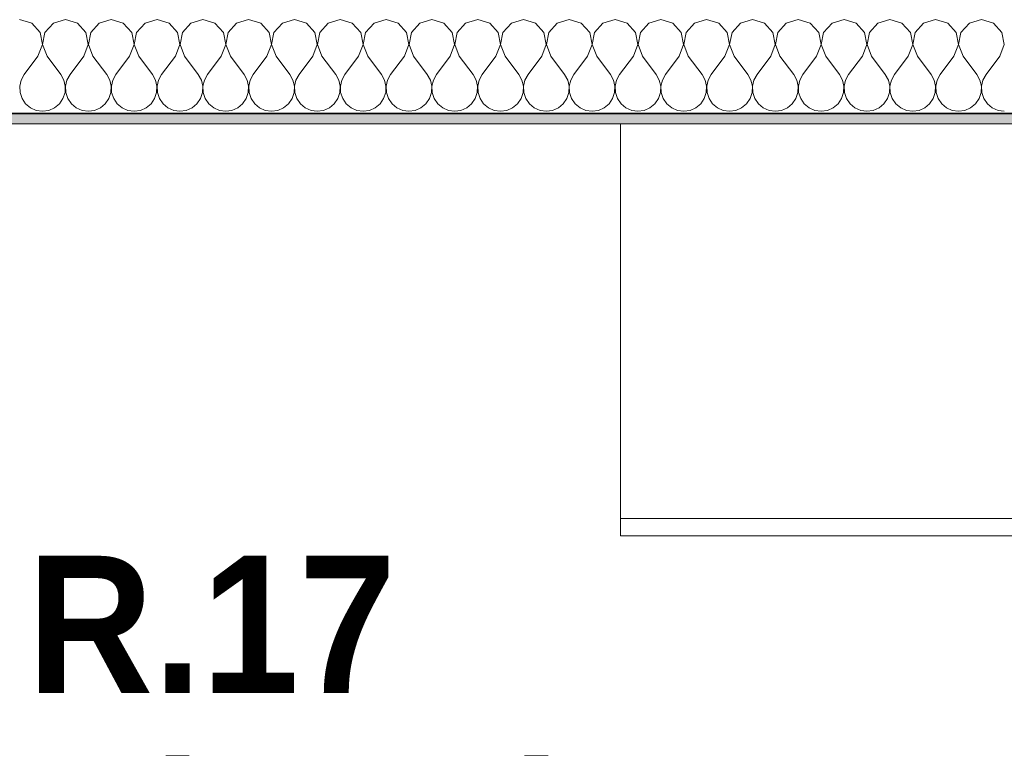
# Model space of a CAD drawing. Header units: centimetres. Extents: x -7.1 to 26.5, y -14.7 to 18.1.
# Tile 126 of 186: x 19.7 to 21.1, y 5.7 to 6.8. Entities that reach past the tile are written whole.
import ezdxf

# ---------------------------------------------------------------- set-up
doc = ezdxf.new("R2010")
doc.units = ezdxf.units.CM
doc.header["$LTSCALE"] = 10
doc.linetypes.add('AUSGEZOGEN', pattern=[0])
for name, color, linetype in [('XR$1$015 Murs intérieurs', 7, 'Continuous'), ('XR$1$015 Murs intérieurs – Lignes de séparation des couches', 7, 'Continuous'), ('XR$1$065 Mobilier installé', 7, 'Continuous'), ('XR$1$080 Définition des locaux – Contour', 7, 'Continuous'), ('XR$2$080 Définition des locaux – Texte', 7, 'Continuous'), ('XR$3$015 Murs intérieurs – Hachures des composants', 7, 'Continuous')]:
    doc.layers.add(name, color=color, linetype=linetype)
doc.styles.add('ARIAL', font='arial.ttf')

# ---------------------------------------------------------------- blocks, each defined once
blk = doc.blocks.new('COMPLEXOBJECT_225')
at = {"layer": 'XR$3$015 Murs intérieurs – Hachures des composants', "color": 8, "linetype": 'AUSGEZOGEN', "lineweight": 13, "transparency": 33554687}
for p, q in [((19.7175, 6.7602), (19.7, 6.7652)), ((19.7667, 6.7652), (19.7491, 6.7602)), ((19.7842, 6.7602), (19.7667, 6.7652)), ((19.8333, 6.7652), (19.8158, 6.7602)), ((19.8509, 6.7602), (19.8333, 6.7652)), ((19.9, 6.7652), (19.8825, 6.7602)), ((19.9175, 6.7602), (19.9, 6.7652)), ((19.9667, 6.7652), (19.9491, 6.7602)), ((19.9842, 6.7602), (19.9667, 6.7652)), ((20.0333, 6.7652), (20.0158, 6.7602)), ((20.0509, 6.7602), (20.0333, 6.7652)), ((20.1, 6.7652), (20.0825, 6.7602)), ((20.1175, 6.7602), (20.1, 6.7652)), ((20.1667, 6.7652), (20.1491, 6.7602)), ((20.1842, 6.7602), (20.1667, 6.7652)), ((20.2333, 6.7652), (20.2158, 6.7602)), ((20.2509, 6.7602), (20.2333, 6.7652)), ((20.3, 6.7652), (20.2825, 6.7602)), ((20.3175, 6.7602), (20.3, 6.7652)), ((20.3667, 6.7652), (20.3491, 6.7602)), ((20.3842, 6.7602), (20.3667, 6.7652)), ((20.4333, 6.7652), (20.4158, 6.7602)), ((20.4509, 6.7602), (20.4333, 6.7652)), ((20.5, 6.7652), (20.4825, 6.7602)), ((20.5175, 6.7602), (20.5, 6.7652)), ((20.5667, 6.7652), (20.5491, 6.7602)), ((20.5842, 6.7602), (20.5667, 6.7652)), ((20.6333, 6.7652), (20.6158, 6.7602)), ((20.6509, 6.7602), (20.6333, 6.7652)), ((20.7, 6.7652), (20.6825, 6.7602)), ((20.7175, 6.7602), (20.7, 6.7652)), ((20.7667, 6.7652), (20.7491, 6.7602)), ((20.7842, 6.7602), (20.7667, 6.7652)), ((20.8333, 6.7652), (20.8158, 6.7602)), ((20.8509, 6.7602), (20.8333, 6.7652)), ((20.9, 6.7652), (20.8825, 6.7602)), ((20.9175, 6.7602), (20.9, 6.7652)), ((20.9667, 6.7652), (20.9491, 6.7602)), ((20.9842, 6.7602), (20.9667, 6.7652)), ((21.0333, 6.7652), (21.0158, 6.7602)), ((21.0509, 6.7602), (21.0333, 6.7652)), ((21.1, 6.7652), (21.0825, 6.7602)), ((21.1175, 6.7602), (21.1, 6.7652)), ((19.7298, 6.7467), (19.7175, 6.7602)), ((19.7491, 6.7602), (19.7369, 6.7467)), ((19.7965, 6.7467), (19.7842, 6.7602)), ((19.8158, 6.7602), (19.8035, 6.7467)), ((19.8631, 6.7467), (19.8509, 6.7602)), ((19.8825, 6.7602), (19.8702, 6.7467)), ((19.9298, 6.7467), (19.9175, 6.7602)), ((19.9491, 6.7602), (19.9369, 6.7467)), ((19.9965, 6.7467), (19.9842, 6.7602)), ((20.0158, 6.7602), (20.0035, 6.7467)), ((20.0631, 6.7467), (20.0509, 6.7602)), ((20.0825, 6.7602), (20.0702, 6.7467)), ((20.1298, 6.7467), (20.1175, 6.7602)), ((20.1491, 6.7602), (20.1369, 6.7467)), ((20.1965, 6.7467), (20.1842, 6.7602)), ((20.2158, 6.7602), (20.2035, 6.7467)), ((20.2631, 6.7467), (20.2509, 6.7602)), ((20.2825, 6.7602), (20.2702, 6.7467)), ((20.3298, 6.7467), (20.3175, 6.7602)), ((20.3491, 6.7602), (20.3369, 6.7467)), ((20.3965, 6.7467), (20.3842, 6.7602)), ((20.4158, 6.7602), (20.4035, 6.7467)), ((20.4631, 6.7467), (20.4509, 6.7602)), ((20.4825, 6.7602), (20.4702, 6.7467)), ((20.5298, 6.7467), (20.5175, 6.7602)), ((20.5491, 6.7602), (20.5369, 6.7467)), ((20.5965, 6.7467), (20.5842, 6.7602)), ((20.6158, 6.7602), (20.6035, 6.7467)), ((20.6631, 6.7467), (20.6509, 6.7602)), ((20.6825, 6.7602), (20.6702, 6.7467)), ((20.7298, 6.7467), (20.7175, 6.7602)), ((20.7491, 6.7602), (20.7369, 6.7467)), ((20.7965, 6.7467), (20.7842, 6.7602)), ((20.8158, 6.7602), (20.8035, 6.7467)), ((20.8631, 6.7467), (20.8509, 6.7602)), ((20.8825, 6.7602), (20.8702, 6.7467)), ((20.9298, 6.7467), (20.9175, 6.7602)), ((20.9491, 6.7602), (20.9369, 6.7467)), ((20.9965, 6.7467), (20.9842, 6.7602)), ((21.0158, 6.7602), (21.0035, 6.7467)), ((21.0631, 6.7467), (21.0509, 6.7602)), ((21.0825, 6.7602), (21.0702, 6.7467)), ((21.1298, 6.7467), (21.1175, 6.7602)), ((19.7332, 6.7288), (19.7298, 6.7467)), ((19.7369, 6.7467), (19.7335, 6.7288)), ((19.7999, 6.7288), (19.7965, 6.7467)), ((19.8035, 6.7467), (19.8001, 6.7288)), ((19.8665, 6.7288), (19.8631, 6.7467)), ((19.8702, 6.7467), (19.8668, 6.7288)), ((19.9332, 6.7288), (19.9298, 6.7467)), ((19.9369, 6.7467), (19.9335, 6.7288)), ((19.9999, 6.7288), (19.9965, 6.7467)), ((20.0035, 6.7467), (20.0001, 6.7288)), ((20.0665, 6.7288), (20.0631, 6.7467)), ((20.0702, 6.7467), (20.0668, 6.7288)), ((20.1332, 6.7288), (20.1298, 6.7467)), ((20.1369, 6.7467), (20.1335, 6.7288)), ((20.1999, 6.7288), (20.1965, 6.7467)), ((20.2035, 6.7467), (20.2001, 6.7288)), ((20.2665, 6.7288), (20.2631, 6.7467)), ((20.2702, 6.7467), (20.2668, 6.7288)), ((20.3332, 6.7288), (20.3298, 6.7467)), ((20.3369, 6.7467), (20.3335, 6.7288)), ((20.3999, 6.7288), (20.3965, 6.7467)), ((20.4035, 6.7467), (20.4001, 6.7288)), ((20.4665, 6.7288), (20.4631, 6.7467)), ((20.4702, 6.7467), (20.4668, 6.7288)), ((20.5332, 6.7288), (20.5298, 6.7467)), ((20.5369, 6.7467), (20.5335, 6.7288)), ((20.5999, 6.7288), (20.5965, 6.7467)), ((20.6035, 6.7467), (20.6001, 6.7288)), ((20.6665, 6.7288), (20.6631, 6.7467)), ((20.6702, 6.7467), (20.6668, 6.7288)), ((20.7332, 6.7288), (20.7298, 6.7467)), ((20.7369, 6.7467), (20.7335, 6.7288)), ((20.7999, 6.7288), (20.7965, 6.7467)), ((20.8035, 6.7467), (20.8001, 6.7288)), ((20.8665, 6.7288), (20.8631, 6.7467)), ((20.8702, 6.7467), (20.8668, 6.7288)), ((20.9332, 6.7288), (20.9298, 6.7467)), ((20.9369, 6.7467), (20.9335, 6.7288)), ((20.9999, 6.7288), (20.9965, 6.7467)), ((21.0035, 6.7467), (21.0001, 6.7288)), ((21.0665, 6.7288), (21.0631, 6.7467)), ((21.0702, 6.7467), (21.0668, 6.7288)), ((21.1332, 6.7288), (21.1298, 6.7467)), ((19.7267, 6.7118), (19.7332, 6.7288)), ((19.7335, 6.7288), (19.74, 6.7118)), ((19.7933, 6.7118), (19.7999, 6.7288)), ((19.8001, 6.7288), (19.8067, 6.7118)), ((19.86, 6.7118), (19.8665, 6.7288)), ((19.8668, 6.7288), (19.8733, 6.7118)), ((19.9267, 6.7118), (19.9332, 6.7288)), ((19.9335, 6.7288), (19.94, 6.7118)), ((19.9933, 6.7118), (19.9999, 6.7288)), ((20.0001, 6.7288), (20.0067, 6.7118)), ((20.06, 6.7118), (20.0665, 6.7288)), ((20.0668, 6.7288), (20.0733, 6.7118)), ((20.1267, 6.7118), (20.1332, 6.7288)), ((20.1335, 6.7288), (20.14, 6.7118)), ((20.1933, 6.7118), (20.1999, 6.7288)), ((20.2001, 6.7288), (20.2067, 6.7118)), ((20.26, 6.7118), (20.2665, 6.7288)), ((20.2668, 6.7288), (20.2733, 6.7118)), ((20.3267, 6.7118), (20.3332, 6.7288)), ((20.3335, 6.7288), (20.34, 6.7118)), ((20.3933, 6.7118), (20.3999, 6.7288)), ((20.4001, 6.7288), (20.4067, 6.7118)), ((20.46, 6.7118), (20.4665, 6.7288)), ((20.4668, 6.7288), (20.4733, 6.7118)), ((20.5267, 6.7118), (20.5332, 6.7288)), ((20.5335, 6.7288), (20.54, 6.7118)), ((20.5933, 6.7118), (20.5999, 6.7288)), ((20.6001, 6.7288), (20.6067, 6.7118)), ((20.66, 6.7118), (20.6665, 6.7288)), ((20.6668, 6.7288), (20.6733, 6.7118)), ((20.7267, 6.7118), (20.7332, 6.7288)), ((20.7335, 6.7288), (20.74, 6.7118)), ((20.7933, 6.7118), (20.7999, 6.7288)), ((20.8001, 6.7288), (20.8067, 6.7118)), ((20.86, 6.7118), (20.8665, 6.7288)), ((20.8668, 6.7288), (20.8733, 6.7118)), ((20.9267, 6.7118), (20.9332, 6.7288)), ((20.9335, 6.7288), (20.94, 6.7118)), ((20.9933, 6.7118), (20.9999, 6.7288)), ((21.0001, 6.7288), (21.0067, 6.7118)), ((21.06, 6.7118), (21.0665, 6.7288)), ((21.0668, 6.7288), (21.0733, 6.7118)), ((21.1267, 6.7118), (21.1332, 6.7288)), ((19.7267, 6.7118), (19.7067, 6.6852)), ((19.74, 6.7118), (19.76, 6.6852)), ((19.7933, 6.7118), (19.7733, 6.6852)), ((19.8067, 6.7118), (19.8267, 6.6852)), ((19.86, 6.7118), (19.84, 6.6852)), ((19.8733, 6.7118), (19.8933, 6.6852)), ((19.9267, 6.7118), (19.9067, 6.6852)), ((19.94, 6.7118), (19.96, 6.6852)), ((19.9933, 6.7118), (19.9733, 6.6852)), ((20.0067, 6.7118), (20.0267, 6.6852)), ((20.06, 6.7118), (20.04, 6.6852)), ((20.0733, 6.7118), (20.0933, 6.6852)), ((20.1267, 6.7118), (20.1067, 6.6852)), ((20.14, 6.7118), (20.16, 6.6852)), ((20.1933, 6.7118), (20.1733, 6.6852)), ((20.2067, 6.7118), (20.2267, 6.6852)), ((20.26, 6.7118), (20.24, 6.6852)), ((20.2733, 6.7118), (20.2933, 6.6852)), ((20.3267, 6.7118), (20.3067, 6.6852)), ((20.34, 6.7118), (20.36, 6.6852)), ((20.3933, 6.7118), (20.3733, 6.6852)), ((20.4067, 6.7118), (20.4267, 6.6852)), ((20.46, 6.7118), (20.44, 6.6852)), ((20.4733, 6.7118), (20.4933, 6.6852)), ((20.5267, 6.7118), (20.5067, 6.6852)), ((20.54, 6.7118), (20.56, 6.6852)), ((20.5933, 6.7118), (20.5733, 6.6852)), ((20.6067, 6.7118), (20.6267, 6.6852)), ((20.66, 6.7118), (20.64, 6.6852)), ((20.6733, 6.7118), (20.6933, 6.6852)), ((20.7267, 6.7118), (20.7067, 6.6852)), ((20.74, 6.7118), (20.76, 6.6852)), ((20.7933, 6.7118), (20.7733, 6.6852)), ((20.8067, 6.7118), (20.8267, 6.6852)), ((20.86, 6.7118), (20.84, 6.6852)), ((20.8733, 6.7118), (20.8933, 6.6852)), ((20.9267, 6.7118), (20.9067, 6.6852)), ((20.94, 6.7118), (20.96, 6.6852)), ((20.9933, 6.7118), (20.9733, 6.6852)), ((21.0067, 6.7118), (21.0267, 6.6852)), ((21.06, 6.7118), (21.04, 6.6852)), ((21.0733, 6.7118), (21.0933, 6.6852)), ((21.1267, 6.7118), (21.1067, 6.6852)), ((19.7067, 6.6852), (19.7022, 6.6771)), ((19.7645, 6.6771), (19.76, 6.6852)), ((19.7733, 6.6852), (19.7689, 6.6771)), ((19.8311, 6.6771), (19.8267, 6.6852)), ((19.84, 6.6852), (19.8355, 6.6771)), ((19.8978, 6.6771), (19.8933, 6.6852)), ((19.9067, 6.6852), (19.9022, 6.6771)), ((19.9645, 6.6771), (19.96, 6.6852)), ((19.9733, 6.6852), (19.9689, 6.6771)), ((20.0311, 6.6771), (20.0267, 6.6852)), ((20.04, 6.6852), (20.0355, 6.6771)), ((20.0978, 6.6771), (20.0933, 6.6852)), ((20.1067, 6.6852), (20.1022, 6.6771)), ((20.1645, 6.6771), (20.16, 6.6852)), ((20.1733, 6.6852), (20.1689, 6.6771)), ((20.2311, 6.6771), (20.2267, 6.6852)), ((20.24, 6.6852), (20.2355, 6.6771)), ((20.2978, 6.6771), (20.2933, 6.6852)), ((20.3067, 6.6852), (20.3022, 6.6771)), ((20.3645, 6.6771), (20.36, 6.6852)), ((20.3733, 6.6852), (20.3689, 6.6771)), ((20.4311, 6.6771), (20.4267, 6.6852)), ((20.44, 6.6852), (20.4355, 6.6771)), ((20.4978, 6.6771), (20.4933, 6.6852)), ((20.5067, 6.6852), (20.5022, 6.6771)), ((20.5645, 6.6771), (20.56, 6.6852)), ((20.5733, 6.6852), (20.5689, 6.6771)), ((20.6311, 6.6771), (20.6267, 6.6852)), ((20.64, 6.6852), (20.6355, 6.6771)), ((20.6978, 6.6771), (20.6933, 6.6852)), ((20.7067, 6.6852), (20.7022, 6.6771)), ((20.7645, 6.6771), (20.76, 6.6852)), ((20.7733, 6.6852), (20.7689, 6.6771)), ((20.8311, 6.6771), (20.8267, 6.6852)), ((20.84, 6.6852), (20.8355, 6.6771)), ((20.8978, 6.6771), (20.8933, 6.6852)), ((20.9067, 6.6852), (20.9022, 6.6771)), ((20.9645, 6.6771), (20.96, 6.6852)), ((20.9733, 6.6852), (20.9689, 6.6771)), ((21.0311, 6.6771), (21.0267, 6.6852)), ((21.04, 6.6852), (21.0355, 6.6771)), ((21.0978, 6.6771), (21.0933, 6.6852)), ((21.1067, 6.6852), (21.1022, 6.6771)), ((19.7022, 6.6771), (19.7001, 6.6682)), ((19.7001, 6.6682), (19.7006, 6.659)), ((19.7665, 6.6682), (19.7645, 6.6771)), ((19.7661, 6.659), (19.7665, 6.6682)), ((19.7689, 6.6771), (19.7668, 6.6682)), ((19.7668, 6.6682), (19.7672, 6.659)), ((19.8332, 6.6682), (19.8311, 6.6771)), ((19.8328, 6.659), (19.8332, 6.6682)), ((19.8355, 6.6771), (19.8335, 6.6682)), ((19.8335, 6.6682), (19.8339, 6.659)), ((19.8999, 6.6682), (19.8978, 6.6771)), ((19.8994, 6.659), (19.8999, 6.6682)), ((19.9022, 6.6771), (19.9001, 6.6682)), ((19.9001, 6.6682), (19.9006, 6.659)), ((19.9665, 6.6682), (19.9645, 6.6771)), ((19.9661, 6.659), (19.9665, 6.6682)), ((19.9689, 6.6771), (19.9668, 6.6682)), ((19.9668, 6.6682), (19.9672, 6.659)), ((20.0332, 6.6682), (20.0311, 6.6771)), ((20.0328, 6.659), (20.0332, 6.6682)), ((20.0355, 6.6771), (20.0335, 6.6682)), ((20.0335, 6.6682), (20.0339, 6.659)), ((20.0999, 6.6682), (20.0978, 6.6771)), ((20.0994, 6.659), (20.0999, 6.6682)), ((20.1022, 6.6771), (20.1001, 6.6682)), ((20.1001, 6.6682), (20.1006, 6.659)), ((20.1665, 6.6682), (20.1645, 6.6771)), ((20.1661, 6.659), (20.1665, 6.6682)), ((20.1689, 6.6771), (20.1668, 6.6682)), ((20.1668, 6.6682), (20.1672, 6.659)), ((20.2332, 6.6682), (20.2311, 6.6771)), ((20.2328, 6.659), (20.2332, 6.6682)), ((20.2355, 6.6771), (20.2335, 6.6682)), ((20.2335, 6.6682), (20.2339, 6.659)), ((20.2999, 6.6682), (20.2978, 6.6771)), ((20.2994, 6.659), (20.2999, 6.6682)), ((20.3022, 6.6771), (20.3001, 6.6682)), ((20.3001, 6.6682), (20.3006, 6.659)), ((20.3665, 6.6682), (20.3645, 6.6771)), ((20.3661, 6.659), (20.3665, 6.6682)), ((20.3689, 6.6771), (20.3668, 6.6682)), ((20.3668, 6.6682), (20.3672, 6.659)), ((20.4332, 6.6682), (20.4311, 6.6771)), ((20.4328, 6.659), (20.4332, 6.6682)), ((20.4355, 6.6771), (20.4335, 6.6682)), ((20.4335, 6.6682), (20.4339, 6.659)), ((20.4999, 6.6682), (20.4978, 6.6771)), ((20.4994, 6.659), (20.4999, 6.6682)), ((20.5022, 6.6771), (20.5001, 6.6682)), ((20.5001, 6.6682), (20.5006, 6.659)), ((20.5665, 6.6682), (20.5645, 6.6771)), ((20.5661, 6.659), (20.5665, 6.6682)), ((20.5689, 6.6771), (20.5668, 6.6682)), ((20.5668, 6.6682), (20.5672, 6.659)), ((20.6332, 6.6682), (20.6311, 6.6771)), ((20.6328, 6.659), (20.6332, 6.6682)), ((20.6355, 6.6771), (20.6335, 6.6682)), ((20.6335, 6.6682), (20.6339, 6.659)), ((20.6999, 6.6682), (20.6978, 6.6771)), ((20.6994, 6.659), (20.6999, 6.6682)), ((20.7022, 6.6771), (20.7001, 6.6682)), ((20.7001, 6.6682), (20.7006, 6.659)), ((20.7665, 6.6682), (20.7645, 6.6771)), ((20.7661, 6.659), (20.7665, 6.6682)), ((20.7689, 6.6771), (20.7668, 6.6682)), ((20.7668, 6.6682), (20.7672, 6.659)), ((20.8332, 6.6682), (20.8311, 6.6771)), ((20.8328, 6.659), (20.8332, 6.6682)), ((20.8355, 6.6771), (20.8335, 6.6682)), ((20.8335, 6.6682), (20.8339, 6.659)), ((20.8999, 6.6682), (20.8978, 6.6771)), ((20.8994, 6.659), (20.8999, 6.6682)), ((20.9022, 6.6771), (20.9001, 6.6682)), ((20.9001, 6.6682), (20.9006, 6.659)), ((20.9665, 6.6682), (20.9645, 6.6771)), ((20.9661, 6.659), (20.9665, 6.6682)), ((20.9689, 6.6771), (20.9668, 6.6682)), ((20.9668, 6.6682), (20.9672, 6.659)), ((21.0332, 6.6682), (21.0311, 6.6771)), ((21.0328, 6.659), (21.0332, 6.6682)), ((21.0355, 6.6771), (21.0335, 6.6682)), ((21.0335, 6.6682), (21.0339, 6.659)), ((21.0999, 6.6682), (21.0978, 6.6771)), ((21.0994, 6.659), (21.0999, 6.6682)), ((21.1022, 6.6771), (21.1001, 6.6682)), ((21.1001, 6.6682), (21.1006, 6.659)), ((19.7006, 6.659), (19.7035, 6.6503)), ((19.7035, 6.6503), (19.7087, 6.6427)), ((19.7579, 6.6427), (19.7631, 6.6503)), ((19.7631, 6.6503), (19.7661, 6.659)), ((19.7672, 6.659), (19.7702, 6.6503)), ((19.7702, 6.6503), (19.7754, 6.6427)), ((19.8246, 6.6427), (19.8298, 6.6503)), ((19.8298, 6.6503), (19.8328, 6.659)), ((19.8339, 6.659), (19.8369, 6.6503)), ((19.8369, 6.6503), (19.8421, 6.6427)), ((19.8913, 6.6427), (19.8965, 6.6503)), ((19.8965, 6.6503), (19.8994, 6.659)), ((19.9006, 6.659), (19.9035, 6.6503)), ((19.9035, 6.6503), (19.9087, 6.6427)), ((19.9579, 6.6427), (19.9631, 6.6503)), ((19.9631, 6.6503), (19.9661, 6.659)), ((19.9672, 6.659), (19.9702, 6.6503)), ((19.9702, 6.6503), (19.9754, 6.6427)), ((20.0246, 6.6427), (20.0298, 6.6503)), ((20.0298, 6.6503), (20.0328, 6.659)), ((20.0339, 6.659), (20.0369, 6.6503)), ((20.0369, 6.6503), (20.0421, 6.6427)), ((20.0913, 6.6427), (20.0965, 6.6503)), ((20.0965, 6.6503), (20.0994, 6.659)), ((20.1006, 6.659), (20.1035, 6.6503)), ((20.1035, 6.6503), (20.1087, 6.6427)), ((20.1579, 6.6427), (20.1631, 6.6503)), ((20.1631, 6.6503), (20.1661, 6.659)), ((20.1672, 6.659), (20.1702, 6.6503)), ((20.1702, 6.6503), (20.1754, 6.6427)), ((20.2246, 6.6427), (20.2298, 6.6503)), ((20.2298, 6.6503), (20.2328, 6.659)), ((20.2339, 6.659), (20.2369, 6.6503)), ((20.2369, 6.6503), (20.2421, 6.6427)), ((20.2913, 6.6427), (20.2965, 6.6503)), ((20.2965, 6.6503), (20.2994, 6.659)), ((20.3006, 6.659), (20.3035, 6.6503)), ((20.3035, 6.6503), (20.3087, 6.6427)), ((20.3579, 6.6427), (20.3631, 6.6503)), ((20.3631, 6.6503), (20.3661, 6.659)), ((20.3672, 6.659), (20.3702, 6.6503)), ((20.3702, 6.6503), (20.3754, 6.6427)), ((20.4246, 6.6427), (20.4298, 6.6503)), ((20.4298, 6.6503), (20.4328, 6.659)), ((20.4339, 6.659), (20.4369, 6.6503)), ((20.4369, 6.6503), (20.4421, 6.6427)), ((20.4913, 6.6427), (20.4965, 6.6503)), ((20.4965, 6.6503), (20.4994, 6.659)), ((20.5006, 6.659), (20.5035, 6.6503)), ((20.5035, 6.6503), (20.5087, 6.6427)), ((20.5579, 6.6427), (20.5631, 6.6503)), ((20.5631, 6.6503), (20.5661, 6.659)), ((20.5672, 6.659), (20.5702, 6.6503)), ((20.5702, 6.6503), (20.5754, 6.6427)), ((20.6246, 6.6427), (20.6298, 6.6503)), ((20.6298, 6.6503), (20.6328, 6.659)), ((20.6339, 6.659), (20.6369, 6.6503)), ((20.6369, 6.6503), (20.6421, 6.6427)), ((20.6913, 6.6427), (20.6965, 6.6503)), ((20.6965, 6.6503), (20.6994, 6.659)), ((20.7006, 6.659), (20.7035, 6.6503)), ((20.7035, 6.6503), (20.7087, 6.6427)), ((20.7579, 6.6427), (20.7631, 6.6503)), ((20.7631, 6.6503), (20.7661, 6.659)), ((20.7672, 6.659), (20.7702, 6.6503)), ((20.7702, 6.6503), (20.7754, 6.6427)), ((20.8246, 6.6427), (20.8298, 6.6503)), ((20.8298, 6.6503), (20.8328, 6.659)), ((20.8339, 6.659), (20.8369, 6.6503)), ((20.8369, 6.6503), (20.8421, 6.6427)), ((20.8913, 6.6427), (20.8965, 6.6503)), ((20.8965, 6.6503), (20.8994, 6.659)), ((20.9006, 6.659), (20.9035, 6.6503)), ((20.9035, 6.6503), (20.9087, 6.6427)), ((20.9579, 6.6427), (20.9631, 6.6503)), ((20.9631, 6.6503), (20.9661, 6.659)), ((20.9672, 6.659), (20.9702, 6.6503)), ((20.9702, 6.6503), (20.9754, 6.6427)), ((21.0246, 6.6427), (21.0298, 6.6503)), ((21.0298, 6.6503), (21.0328, 6.659)), ((21.0339, 6.659), (21.0369, 6.6503)), ((21.0369, 6.6503), (21.0421, 6.6427)), ((21.0913, 6.6427), (21.0965, 6.6503)), ((21.0965, 6.6503), (21.0994, 6.659)), ((21.1006, 6.659), (21.1035, 6.6503)), ((21.1035, 6.6503), (21.1087, 6.6427)), ((19.7087, 6.6427), (19.7158, 6.6368)), ((19.7158, 6.6368), (19.7242, 6.6331)), ((19.7424, 6.6331), (19.7509, 6.6368)), ((19.7509, 6.6368), (19.7579, 6.6427)), ((19.7754, 6.6427), (19.7825, 6.6368)), ((19.7825, 6.6368), (19.7909, 6.6331)), ((19.8091, 6.6331), (19.8175, 6.6368)), ((19.8175, 6.6368), (19.8246, 6.6427)), ((19.8421, 6.6427), (19.8491, 6.6368)), ((19.8491, 6.6368), (19.8576, 6.6331)), ((19.8758, 6.6331), (19.8842, 6.6368)), ((19.8842, 6.6368), (19.8913, 6.6427)), ((19.9087, 6.6427), (19.9158, 6.6368)), ((19.9158, 6.6368), (19.9242, 6.6331)), ((19.9424, 6.6331), (19.9509, 6.6368)), ((19.9509, 6.6368), (19.9579, 6.6427)), ((19.9754, 6.6427), (19.9825, 6.6368)), ((19.9825, 6.6368), (19.9909, 6.6331)), ((20.0091, 6.6331), (20.0175, 6.6368)), ((20.0175, 6.6368), (20.0246, 6.6427)), ((20.0421, 6.6427), (20.0491, 6.6368)), ((20.0491, 6.6368), (20.0576, 6.6331)), ((20.0758, 6.6331), (20.0842, 6.6368)), ((20.0842, 6.6368), (20.0913, 6.6427)), ((20.1087, 6.6427), (20.1158, 6.6368)), ((20.1158, 6.6368), (20.1242, 6.6331)), ((20.1424, 6.6331), (20.1509, 6.6368)), ((20.1509, 6.6368), (20.1579, 6.6427)), ((20.1754, 6.6427), (20.1825, 6.6368)), ((20.1825, 6.6368), (20.1909, 6.6331)), ((20.2091, 6.6331), (20.2175, 6.6368)), ((20.2175, 6.6368), (20.2246, 6.6427)), ((20.2421, 6.6427), (20.2491, 6.6368)), ((20.2491, 6.6368), (20.2576, 6.6331)), ((20.2758, 6.6331), (20.2842, 6.6368)), ((20.2842, 6.6368), (20.2913, 6.6427)), ((20.3087, 6.6427), (20.3158, 6.6368)), ((20.3158, 6.6368), (20.3242, 6.6331)), ((20.3424, 6.6331), (20.3509, 6.6368)), ((20.3509, 6.6368), (20.3579, 6.6427)), ((20.3754, 6.6427), (20.3825, 6.6368)), ((20.3825, 6.6368), (20.3909, 6.6331)), ((20.4091, 6.6331), (20.4175, 6.6368)), ((20.4175, 6.6368), (20.4246, 6.6427)), ((20.4421, 6.6427), (20.4491, 6.6368)), ((20.4491, 6.6368), (20.4576, 6.6331)), ((20.4758, 6.6331), (20.4842, 6.6368)), ((20.4842, 6.6368), (20.4913, 6.6427)), ((20.5087, 6.6427), (20.5158, 6.6368)), ((20.5158, 6.6368), (20.5242, 6.6331)), ((20.5424, 6.6331), (20.5509, 6.6368)), ((20.5509, 6.6368), (20.5579, 6.6427)), ((20.5754, 6.6427), (20.5825, 6.6368)), ((20.5825, 6.6368), (20.5909, 6.6331)), ((20.6091, 6.6331), (20.6175, 6.6368)), ((20.6175, 6.6368), (20.6246, 6.6427)), ((20.6421, 6.6427), (20.6491, 6.6368)), ((20.6491, 6.6368), (20.6576, 6.6331)), ((20.6758, 6.6331), (20.6842, 6.6368)), ((20.6842, 6.6368), (20.6913, 6.6427)), ((20.7087, 6.6427), (20.7158, 6.6368)), ((20.7158, 6.6368), (20.7242, 6.6331)), ((20.7424, 6.6331), (20.7509, 6.6368)), ((20.7509, 6.6368), (20.7579, 6.6427)), ((20.7754, 6.6427), (20.7825, 6.6368)), ((20.7825, 6.6368), (20.7909, 6.6331)), ((20.8091, 6.6331), (20.8175, 6.6368)), ((20.8175, 6.6368), (20.8246, 6.6427)), ((20.8421, 6.6427), (20.8491, 6.6368)), ((20.8491, 6.6368), (20.8576, 6.6331)), ((20.8758, 6.6331), (20.8842, 6.6368)), ((20.8842, 6.6368), (20.8913, 6.6427)), ((20.9087, 6.6427), (20.9158, 6.6368)), ((20.9158, 6.6368), (20.9242, 6.6331)), ((20.9424, 6.6331), (20.9509, 6.6368)), ((20.9509, 6.6368), (20.9579, 6.6427)), ((20.9754, 6.6427), (20.9825, 6.6368)), ((20.9825, 6.6368), (20.9909, 6.6331)), ((21.0091, 6.6331), (21.0175, 6.6368)), ((21.0175, 6.6368), (21.0246, 6.6427)), ((21.0421, 6.6427), (21.0491, 6.6368)), ((21.0491, 6.6368), (21.0576, 6.6331)), ((21.0758, 6.6331), (21.0842, 6.6368)), ((21.0842, 6.6368), (21.0913, 6.6427)), ((21.1087, 6.6427), (21.1158, 6.6368)), ((21.1158, 6.6368), (21.1242, 6.6331)), ((19.7242, 6.6331), (19.7333, 6.6318)), ((19.7333, 6.6318), (19.7424, 6.6331)), ((19.7909, 6.6331), (19.8, 6.6318)), ((19.8, 6.6318), (19.8091, 6.6331)), ((19.8576, 6.6331), (19.8667, 6.6318)), ((19.8667, 6.6318), (19.8758, 6.6331)), ((19.9242, 6.6331), (19.9333, 6.6318)), ((19.9333, 6.6318), (19.9424, 6.6331)), ((19.9909, 6.6331), (20, 6.6318)), ((20, 6.6318), (20.0091, 6.6331)), ((20.0576, 6.6331), (20.0667, 6.6318)), ((20.0667, 6.6318), (20.0758, 6.6331)), ((20.1242, 6.6331), (20.1333, 6.6318)), ((20.1333, 6.6318), (20.1424, 6.6331)), ((20.1909, 6.6331), (20.2, 6.6318)), ((20.2, 6.6318), (20.2091, 6.6331)), ((20.2576, 6.6331), (20.2667, 6.6318)), ((20.2667, 6.6318), (20.2758, 6.6331)), ((20.3242, 6.6331), (20.3333, 6.6318)), ((20.3333, 6.6318), (20.3424, 6.6331)), ((20.3909, 6.6331), (20.4, 6.6318)), ((20.4, 6.6318), (20.4091, 6.6331)), ((20.4576, 6.6331), (20.4667, 6.6318)), ((20.4667, 6.6318), (20.4758, 6.6331)), ((20.5242, 6.6331), (20.5333, 6.6318)), ((20.5333, 6.6318), (20.5424, 6.6331)), ((20.5909, 6.6331), (20.6, 6.6318)), ((20.6, 6.6318), (20.6091, 6.6331)), ((20.6576, 6.6331), (20.6667, 6.6318)), ((20.6667, 6.6318), (20.6758, 6.6331)), ((20.7242, 6.6331), (20.7333, 6.6318)), ((20.7333, 6.6318), (20.7424, 6.6331)), ((20.7909, 6.6331), (20.8, 6.6318)), ((20.8, 6.6318), (20.8091, 6.6331)), ((20.8576, 6.6331), (20.8667, 6.6318)), ((20.8667, 6.6318), (20.8758, 6.6331)), ((20.9242, 6.6331), (20.9333, 6.6318)), ((20.9333, 6.6318), (20.9424, 6.6331)), ((20.9909, 6.6331), (21, 6.6318)), ((21, 6.6318), (21.0091, 6.6331)), ((21.0576, 6.6331), (21.0667, 6.6318)), ((21.0667, 6.6318), (21.0758, 6.6331)), ((21.1242, 6.6331), (21.1333, 6.6318))]:
    blk.add_line(p, q, dxfattribs=at)

msp = doc.modelspace()

# ---------------------------------------------------------------- hatches: boundary and pattern name
at = {"layer": 'XR$3$015 Murs intérieurs – Hachures des composants', "linetype": 'AUSGEZOGEN', "lineweight": 13, "true_color": 0x202020, "transparency": 33554687}
msp.add_hatch(color=250, dxfattribs=at).paths.add_polyline_path([(22.6218, 6.6285), (18.8018, 6.6285), (18.8018, 6.6135), (22.6218, 6.6135)])

# ---------------------------------------------------------------- linework, layer by layer
at = {"layer": 'XR$1$015 Murs intérieurs', "color": 7, "linetype": 'AUSGEZOGEN', "lineweight": 18, "transparency": 33554687}
msp.add_line((18.8018, 6.6135), (22.6218, 6.6135), dxfattribs=at)
at = {"layer": 'XR$1$015 Murs intérieurs – Lignes de séparation des couches', "color": 7, "linetype": 'AUSGEZOGEN', "lineweight": 35, "transparency": 33554687}
msp.add_line((22.6218, 6.6285), (18.8018, 6.6285), dxfattribs=at)
at = {"layer": 'XR$1$065 Mobilier installé', "color": 8, "linetype": 'AUSGEZOGEN', "lineweight": 13, "transparency": 33554687}
msp.add_line((21.1748, 6.0385), (20.5748, 6.0385), dxfattribs=at)
msp.add_lwpolyline([(21.1748, 6.0135), (20.5748, 6.0135), (20.5748, 6.6135), (21.1748, 6.6135), (21.1748, 6.0135)], close=True, dxfattribs=at)
at = {"layer": 'XR$1$080 Définition des locaux – Contour', "color": 8, "linetype": 'AUSGEZOGEN', "lineweight": 13, "transparency": 33554687}
msp.add_lwpolyline([(18.8018, 3.7535), (22.6218, 3.7535), (22.6218, 6.6135), (18.8018, 6.6135), (18.8018, 3.7535)], close=True, dxfattribs=at)

# ---------------------------------------------------------------- block references
at = {"layer": 'XR$3$015 Murs intérieurs – Hachures des composants', "color": 8, "linetype": 'AUSGEZOGEN', "lineweight": 13, "transparency": 33554687}
msp.add_blockref('COMPLEXOBJECT_225', (0, 0), dxfattribs=at)

# ---------------------------------------------------------------- texts
at = {"layer": 'XR$2$080 Définition des locaux – Texte', "color": 7, "linetype": 'AUSGEZOGEN', "transparency": 33554687, "insert": (19.7112, 5.9843), "char_height": 0.2, "width": 1.558162, "attachment_point": 1, "line_spacing_factor": 0.903614, "style": 'ARIAL'}
msp.add_mtext('\\A1;{\\fArial|b1|i0|c162|p34;\\W0.90909;R.17}\\P{\\fArial|b1|i0|c162|p34;\\W0.90909;Chambre\\P\\fArial|b0|i0|c162|p34;SP: 10.93 m\\H0.6x;\\S2^ ;}', dxfattribs=at)

doc.saveas('drawing.dxf')
